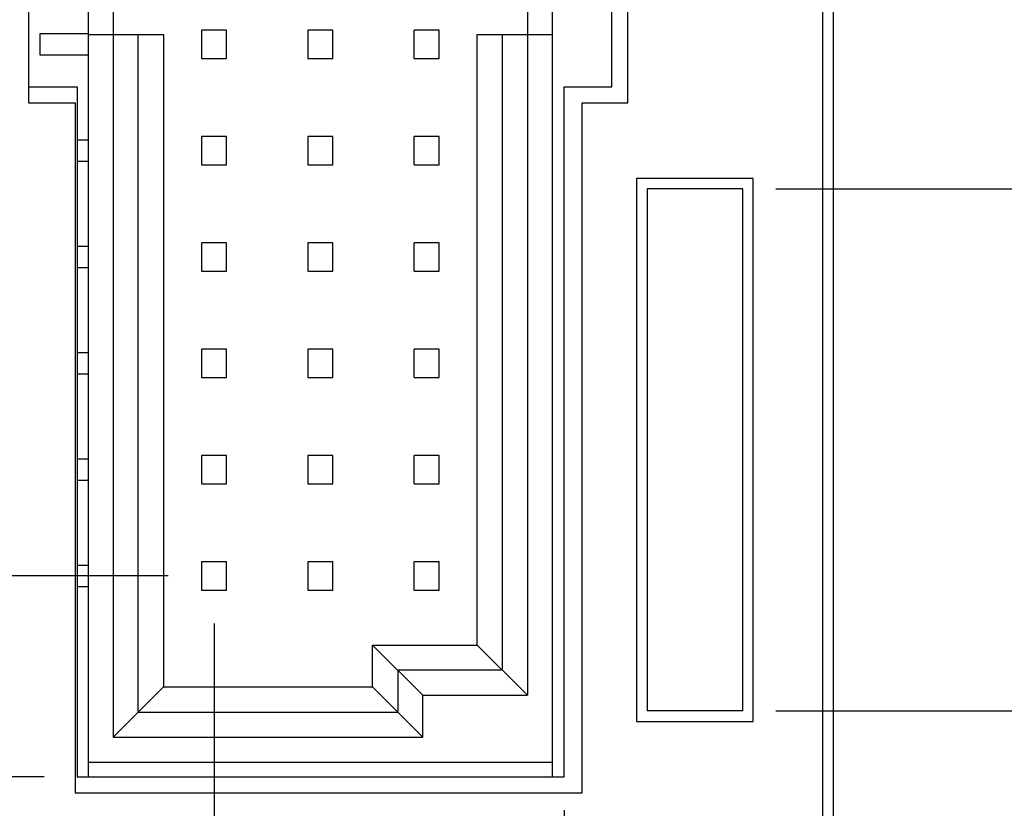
# Model space of a CAD drawing. Header units: inches. Extents: x 0 to 34, y 0 to 22.
# Tile 7 of 35: x 8.8 to 10.7, y 7.7 to 9.2. Entities that reach past the tile are written whole.
import ezdxf

# ---------------------------------------------------------------- set-up
doc = ezdxf.new("R2010")
doc.units = ezdxf.units.IN
doc.header["$LTSCALE"] = 1.87
doc.header["$MEASUREMENT"] = 0
doc.layers.get('0').update_dxf_attribs({"linetype": 'CONTINUOUS'})
doc.layers.add('DIMENSIONS', color=7, linetype='CONTINUOUS')
doc.styles.get("Standard").update_dxf_attribs({"font": 'txt', "width": 0.8})
doc.dimstyles.new('DIMSTYLE_2', dxfattribs={"dimtxt": 0.125, "dimasz": 0.18, "dimexe": 0.18, "dimexo": 0.0625, "dimgap": 0.09, "dimtad": 0, "dimtih": 1, "dimtoh": 1, "dimdec": 3, "dimlfac": 0.5, "dimzin": 4, "dimdsep": 46, "dimtxsty": 'STANDARD', "dimblk": '_FILLED', "dimblk1": '_FILLED', "dimblk2": '_FILLED', "dimcen": 0.09, "dimadec": 0, "dimazin": 0, "dimtp": 0.01, "dimtm": 0.01, "dimtfac": 1, "dimtdec": 3, "dimtofl": 0, "dimtmove": 0, "dimatfit": 3, "dimldrblk": '_FILLED', "dimfxl": 1, "dimtolj": 1, "dimtzin": 4, "dimarcsym": 0})

# ---------------------------------------------------------------- blocks, each defined once
blk = doc.blocks.new('*D7')
at = {"layer": 'DIMENSIONS', "color": 2, "linetype": 'CONTINUOUS'}
blk.add_line((10.4175, 16.2964), (11.031, 16.2964), dxfattribs=at)
at = {"layer": 'DIMENSIONS', "color": 2, "linetype": 'CONTINUOUS', "insert": (11.0935, 16.3589), "char_height": 0.125, "width": 1.425, "attachment_point": 1, "line_spacing_factor": 0.9}
blk.add_mtext('4.942{\\Ftxt.shx;\\W1.000000;\\H0.125000; }[125.53]', dxfattribs=at)
blk = doc.blocks.new('_FILLED')
at = {"color": 0, "linetype": 'BYBLOCK'}
blk.add_solid([(0, 0), (-1, 0.174), (-1, -0.174)], dxfattribs=at)
blk = doc.blocks.new('*D10')
at = {"layer": 'DIMENSIONS', "color": 2, "linetype": 'CONTINUOUS'}
blk.add_line((8.859, 7.7544), (7.9943, 7.7544), dxfattribs=at)
at = {"layer": 'DIMENSIONS', "color": 2, "linetype": 'CONTINUOUS', "insert": (7.9318, 7.8169), "char_height": 0.125, "width": 1.225, "attachment_point": 3, "line_spacing_factor": 0.9}
blk.add_mtext('.671{\\Ftxt.shx;\\W1.000000;\\H0.125000; }[17.04]', dxfattribs=at)
blk = doc.blocks.new('*D11')
at = {"layer": 'DIMENSIONS', "color": 2, "linetype": 'CONTINUOUS'}
blk.add_line((9.0926, 8.1324), (7.9943, 8.1324), dxfattribs=at)
at = {"layer": 'DIMENSIONS', "color": 2, "linetype": 'CONTINUOUS', "insert": (7.9318, 8.1949), "char_height": 0.125, "width": 2.025, "attachment_point": 3, "line_spacing_factor": 0.9}
blk.add_mtext('PIN 1-A .860{\\Ftxt.shx;\\W1.000000;\\H0.125000; }[21.84]', dxfattribs=at)
blk = doc.blocks.new('*D12')
at = {"layer": 'DIMENSIONS', "color": 2, "linetype": 'CONTINUOUS'}
blk.add_line((8.859, 14.7084), (7.9943, 14.7084), dxfattribs=at)
at = {"layer": 'DIMENSIONS', "color": 2, "linetype": 'CONTINUOUS', "insert": (7.9318, 14.7709), "char_height": 0.125, "width": 1.425, "attachment_point": 3, "line_spacing_factor": 0.9}
blk.add_mtext('4.148{\\Ftxt.shx;\\W1.000000;\\H0.125000; }[105.36]', dxfattribs=at)
blk = doc.blocks.new('*D15')
at = {"layer": 'DIMENSIONS', "color": 2, "linetype": 'CONTINUOUS'}
blk.add_line((10.236, 7.8784), (11.031, 7.8784), dxfattribs=at)
at = {"layer": 'DIMENSIONS', "color": 2, "linetype": 'CONTINUOUS', "insert": (11.0935, 7.9409), "char_height": 0.125, "width": 1.225, "attachment_point": 1, "line_spacing_factor": 0.9}
blk.add_mtext('.733{\\Ftxt.shx;\\W1.000000;\\H0.125000; }[18.62]', dxfattribs=at)
blk = doc.blocks.new('*D16')
at = {"layer": 'DIMENSIONS', "color": 2, "linetype": 'CONTINUOUS'}
blk.add_line((10.236, 8.8604), (11.031, 8.8604), dxfattribs=at)
at = {"layer": 'DIMENSIONS', "color": 2, "linetype": 'CONTINUOUS', "insert": (11.0935, 8.9229), "char_height": 0.125, "width": 1.325, "attachment_point": 1, "line_spacing_factor": 0.9}
blk.add_mtext('1.224{\\Ftxt.shx;\\W1.000000;\\H0.125000; }[31.09]', dxfattribs=at)
blk = doc.blocks.new('*D17')
at = {"layer": 'DIMENSIONS', "color": 2, "linetype": 'CONTINUOUS'}
blk.add_line((10.236, 13.7624), (11.031, 13.7624), dxfattribs=at)
at = {"layer": 'DIMENSIONS', "color": 2, "linetype": 'CONTINUOUS', "insert": (11.0935, 13.8249), "char_height": 0.125, "width": 1.325, "attachment_point": 1, "line_spacing_factor": 0.9}
blk.add_mtext('3.675{\\Ftxt.shx;\\W1.000000;\\H0.125000; }[93.35]', dxfattribs=at)
blk = doc.blocks.new('*D18')
at = {"layer": 'DIMENSIONS', "color": 2, "linetype": 'CONTINUOUS'}
blk.add_line((10.236, 14.7444), (11.031, 14.7444), dxfattribs=at)
at = {"layer": 'DIMENSIONS', "color": 2, "linetype": 'CONTINUOUS', "insert": (11.0935, 14.8069), "char_height": 0.125, "width": 1.425, "attachment_point": 1, "line_spacing_factor": 0.9}
blk.add_mtext('4.166{\\Ftxt.shx;\\W1.000000;\\H0.125000; }[105.82]', dxfattribs=at)
blk = doc.blocks.new('*D19')
at = {"layer": 'DIMENSIONS', "color": 2, "linetype": 'CONTINUOUS'}
blk.add_line((10.13, 16.0524), (11.031, 16.0524), dxfattribs=at)
at = {"layer": 'DIMENSIONS', "color": 2, "linetype": 'CONTINUOUS', "insert": (11.0935, 16.1149), "char_height": 0.125, "width": 1.425, "attachment_point": 1, "line_spacing_factor": 0.9}
blk.add_mtext('4.820{\\Ftxt.shx;\\W1.000000;\\H0.125000; }[122.43]', dxfattribs=at)
blk = doc.blocks.new('*D22')
at = {"layer": 'DIMENSIONS', "color": 2, "linetype": 'CONTINUOUS'}
blk.add_line((9.8375, 7.6919), (9.8375, 5.4249), dxfattribs=at)
at = {"layer": 'DIMENSIONS', "color": 2, "linetype": 'CONTINUOUS', "insert": (9.775, 5.3624), "char_height": 0.125, "width": 1.125, "attachment_point": 3, "rotation": 90, "line_spacing_factor": 0.9}
blk.add_mtext('.241{\\Ftxt.shx;\\W1.000000;\\H0.125000; }[6.12]', dxfattribs=at)
blk = doc.blocks.new('*D25')
at = {"layer": 'DIMENSIONS', "color": 2, "linetype": 'CONTINUOUS'}
blk.add_line((8.9175, 7.6619), (8.9175, 5.4249), dxfattribs=at)
at = {"layer": 'DIMENSIONS', "color": 2, "linetype": 'CONTINUOUS', "insert": (8.855, 5.3624), "char_height": 0.125, "width": 1.225, "attachment_point": 3, "rotation": 90, "line_spacing_factor": 0.9}
blk.add_mtext('-.219{\\Ftxt.shx;\\W1.000000;\\H0.125000; }[5.56]', dxfattribs=at)
blk = doc.blocks.new('*D26')
at = {"layer": 'DIMENSIONS', "color": 2, "linetype": 'CONTINUOUS'}
blk.add_line((9.1787, 8.0431), (9.1787, 5.4249), dxfattribs=at)
at = {"layer": 'DIMENSIONS', "color": 2, "linetype": 'CONTINUOUS', "insert": (9.1162, 5.3624), "char_height": 0.125, "width": 2.025, "attachment_point": 3, "rotation": 90, "line_spacing_factor": 0.9}
blk.add_mtext('PIN 1-A -.088{\\Ftxt.shx;\\W1.000000;\\H0.125000; }[2.25]', dxfattribs=at)

msp = doc.modelspace()

# ---------------------------------------------------------------- linework, layer by layer
at = {"color": 7, "linetype": 'CONTINUOUS'}
for p, q in [((10.3435, 16.2964), (10.3435, 6.1684)), ((10.3235, 16.2364), (10.3235, 6.2284)), ((8.9417, 14.7084), (8.9417, 7.7544)), ((9.8157, 7.7544), (9.8157, 14.7084)), ((8.8295, 9.6424), (8.8295, 9.0224)), ((9.9575, 9.0224), (9.9575, 9.6424)), ((9.9275, 9.0524), (9.9275, 9.6124)), ((8.9889, 9.1986), (8.9889, 7.8293)), ((9.7685, 9.1986), (9.7685, 7.908)), ((9.2023, 9.1592), (9.1551, 9.1592)), ((9.1551, 9.1592), (9.1551, 9.1056)), ((9.2023, 9.1056), (9.2023, 9.1592)), ((9.4023, 9.1592), (9.3551, 9.1592)), ((9.3551, 9.1592), (9.3551, 9.1056)), ((9.4023, 9.1056), (9.4023, 9.1592)), ((9.6023, 9.1592), (9.5551, 9.1592)), ((9.5551, 9.1057), (9.5551, 9.1592)), ((9.6023, 9.1057), (9.6023, 9.1592)), ((8.9417, 9.1521), (8.8511, 9.1521)), ((8.8511, 9.1521), (8.8511, 9.1127)), ((8.9417, 9.1513), (9.0834, 9.1513)), ((9.0362, 7.8765), (9.0362, 9.1513)), ((9.0834, 9.1513), (9.0834, 7.9238)), ((9.674, 9.1513), (9.8157, 9.1513)), ((9.674, 8.0025), (9.674, 9.1513)), ((9.7212, 9.1513), (9.7212, 7.9553)), ((8.8511, 9.1127), (8.9417, 9.1127)), ((9.1551, 9.1056), (9.2023, 9.1056)), ((9.3551, 9.1056), (9.4023, 9.1056)), ((9.5551, 9.1057), (9.6023, 9.1057)), ((8.8295, 9.0524), (8.9215, 9.0524)), ((8.9215, 9.0524), (8.9215, 7.7544)), ((9.8375, 9.0524), (9.9275, 9.0524)), ((9.8375, 7.7544), (9.8375, 9.0524)), ((8.8295, 9.0224), (8.9175, 9.0224)), ((8.9175, 9.0224), (8.9175, 7.7244)), ((9.8715, 9.0224), (9.9575, 9.0224)), ((9.8715, 7.7244), (9.8715, 9.0224)), ((8.9417, 8.9521), (8.9215, 8.9521)), ((9.2023, 8.9592), (9.1551, 8.9592)), ((9.1551, 8.9592), (9.1551, 8.9056)), ((9.2023, 8.9056), (9.2023, 8.9592)), ((9.4023, 8.9592), (9.3551, 8.9592)), ((9.3551, 8.9592), (9.3551, 8.9056)), ((9.4023, 8.9056), (9.4023, 8.9592)), ((9.6023, 8.9592), (9.5551, 8.9592)), ((9.5551, 8.9057), (9.5551, 8.9592)), ((9.6023, 8.9057), (9.6023, 8.9592)), ((8.9215, 8.9127), (8.9417, 8.9127)), ((9.1551, 8.9056), (9.2023, 8.9056)), ((9.3551, 8.9056), (9.4023, 8.9056)), ((9.5551, 8.9057), (9.6023, 8.9057)), ((10.1935, 8.8804), (9.9735, 8.8804)), ((9.9735, 8.8804), (9.9735, 7.8584)), ((10.1935, 7.8584), (10.1935, 8.8804)), ((10.1735, 8.8604), (9.9935, 8.8604)), ((9.9935, 8.8604), (9.9935, 7.8784)), ((10.1735, 7.8784), (10.1735, 8.8604)), ((8.9417, 8.7521), (8.9215, 8.7521)), ((9.2023, 8.7592), (9.1551, 8.7592)), ((9.1551, 8.7592), (9.1551, 8.7056)), ((9.2023, 8.7056), (9.2023, 8.7592)), ((9.4023, 8.7592), (9.3551, 8.7592)), ((9.3551, 8.7592), (9.3551, 8.7056)), ((9.4023, 8.7056), (9.4023, 8.7592)), ((9.6023, 8.7592), (9.5551, 8.7592)), ((9.5551, 8.7057), (9.5551, 8.7592)), ((9.6023, 8.7057), (9.6023, 8.7592)), ((8.9215, 8.7127), (8.9417, 8.7127)), ((9.1551, 8.7056), (9.2023, 8.7056)), ((9.3551, 8.7056), (9.4023, 8.7056)), ((9.5551, 8.7057), (9.6023, 8.7057)), ((8.9417, 8.5521), (8.9215, 8.5521)), ((9.2023, 8.5592), (9.1551, 8.5592)), ((9.1551, 8.5592), (9.1551, 8.5056)), ((9.2023, 8.5056), (9.2023, 8.5592)), ((9.4023, 8.5592), (9.3551, 8.5592)), ((9.3551, 8.5592), (9.3551, 8.5056)), ((9.4023, 8.5056), (9.4023, 8.5592)), ((9.6023, 8.5592), (9.5551, 8.5592)), ((9.5551, 8.5057), (9.5551, 8.5592)), ((9.6023, 8.5057), (9.6023, 8.5592)), ((8.9215, 8.5127), (8.9417, 8.5127)), ((9.1551, 8.5056), (9.2023, 8.5056)), ((9.3551, 8.5056), (9.4023, 8.5056)), ((9.5551, 8.5057), (9.6023, 8.5057)), ((9.2023, 8.3592), (9.1551, 8.3592)), ((9.1551, 8.3592), (9.1551, 8.3056)), ((9.2023, 8.3056), (9.2023, 8.3592)), ((9.4023, 8.3592), (9.3551, 8.3592)), ((9.3551, 8.3592), (9.3551, 8.3056)), ((9.4023, 8.3056), (9.4023, 8.3592)), ((9.6023, 8.3592), (9.5551, 8.3592)), ((9.5551, 8.3057), (9.5551, 8.3592)), ((9.6023, 8.3057), (9.6023, 8.3592)), ((8.9417, 8.3521), (8.9215, 8.3521)), ((8.9215, 8.3127), (8.9417, 8.3127)), ((9.1551, 8.3056), (9.2023, 8.3056)), ((9.3551, 8.3056), (9.4023, 8.3056)), ((9.5551, 8.3057), (9.6023, 8.3057)), ((8.9417, 8.1521), (8.9215, 8.1521)), ((9.2023, 8.1592), (9.1551, 8.1592)), ((9.1551, 8.1592), (9.1551, 8.1056)), ((9.2023, 8.1056), (9.2023, 8.1592)), ((9.4023, 8.1592), (9.3551, 8.1592)), ((9.3551, 8.1592), (9.3551, 8.1056)), ((9.4023, 8.1056), (9.4023, 8.1592)), ((9.6023, 8.1592), (9.5551, 8.1592)), ((9.5551, 8.1057), (9.5551, 8.1592)), ((9.6023, 8.1057), (9.6023, 8.1592)), ((8.9215, 8.1127), (8.9417, 8.1127)), ((9.1551, 8.1056), (9.2023, 8.1056)), ((9.3551, 8.1056), (9.4023, 8.1056)), ((9.5551, 8.1057), (9.6023, 8.1057)), ((9.4771, 8.0025), (9.674, 8.0025)), ((9.5716, 7.908), (9.4771, 8.0025)), ((9.4771, 7.9238), (9.4771, 8.0025)), ((9.7685, 7.908), (9.674, 8.0025)), ((9.7212, 7.9553), (9.5244, 7.9553)), ((9.5244, 7.9553), (9.5244, 7.8765)), ((9.0834, 7.9238), (8.9889, 7.8293)), ((9.0834, 7.9238), (9.4771, 7.9238)), ((9.5716, 7.8293), (9.4771, 7.9238)), ((9.5716, 7.908), (9.7685, 7.908)), ((9.5716, 7.8293), (9.5716, 7.908)), ((9.0362, 7.8765), (9.5244, 7.8765)), ((10.1735, 7.8784), (9.9935, 7.8784)), ((9.9735, 7.8584), (10.1935, 7.8584)), ((8.9889, 7.8293), (9.5716, 7.8293)), ((8.9417, 7.782), (9.8157, 7.782)), ((8.9215, 7.7544), (9.8375, 7.7544)), ((8.9175, 7.7244), (9.8715, 7.7244))]:
    msp.add_line(p, q, dxfattribs=at)

# ---------------------------------------------------------------- dimensions: what is measured, and where the dimension line sits
at = {"layer": 'DIMENSIONS', "color": 2, "linetype": 'CONTINUOUS'}
for feature_location, offset, dtype, origin, picture, middle in [((10.4175, 16.2964), (0.6136, 0), 0, (9.0435, 6.4124), '*D7', (11.806, 16.2964)), ((10.13, 16.0524), (0.901, 0), 0, (10.0675, 6.4124), '*D19', (11.806, 16.0524)), ((10.236, 14.7444), (0.795, 0), 0, (10.1735, 6.4124), '*D18', (11.806, 14.7444)), ((8.859, 14.7084), (-0.8647, 0), 0, (8.9215, 6.4124), '*D12', (6.9193, 14.7084)), ((10.236, 13.7624), (0.795, 0), 0, (10.1735, 6.4124), '*D17', (11.756, 13.7624)), ((10.236, 8.8604), (0.795, 0), 0, (10.1735, 6.4124), '*D16', (11.756, 8.8604)), ((10.236, 7.8784), (0.795, 0), 0, (10.1735, 6.4124), '*D15', (11.706, 7.8784)), ((8.859, 7.7544), (-0.8647, 0), 0, (8.9215, 6.4124), '*D10', (7.0693, 7.7544)), ((9.8375, 7.6919), (0, -2.267), 1, (9.3555, 7.7544), '*D22', (9.9496, 4.5764))]:
    dim = msp.add_ordinate_dim(feature_location=feature_location, offset=offset, dtype=dtype, origin=origin, dimstyle='DIMSTYLE_2', dxfattribs=at)
    dim.commit()
    dim.dimension.update_dxf_attribs({"geometry": picture, "text_midpoint": middle})
for feature_location, offset, dtype, origin, text, picture, middle in [((9.0926, 8.1324), (-1.0982, 0), 0, (9.1551, 6.4124), 'PIN 1-A <>', '*D11', (6.4693, 8.1324)), ((9.1787, 8.0431), (0, -2.6182), 1, (9.3555, 8.1056), 'PIN 1-A -<>', '*D26', (9.4027, 3.9029)), ((8.9175, 7.6619), (0, -2.237), 1, (9.3555, 7.7244), '-<>', '*D25', (9.0296, 4.5764))]:
    dim = msp.add_ordinate_dim(feature_location=feature_location, offset=offset, dtype=dtype, origin=origin, text=text, dimstyle='DIMSTYLE_2', dxfattribs=at)
    dim.commit()
    dim.dimension.update_dxf_attribs({"geometry": picture, "text_midpoint": middle})

doc.saveas('drawing.dxf')
